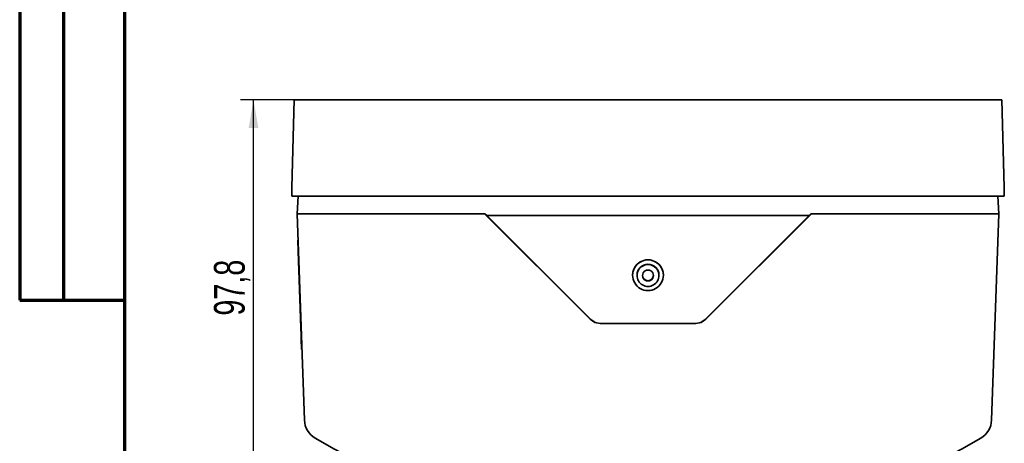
# Model space of a CAD drawing. Header units: millimetres. Extents: x 8 to 210, y -1 to 292.
# Tile 2 of 18: x 8 to 120, y 156 to 204. Entities that reach past the tile are written whole.
import ezdxf

# ---------------------------------------------------------------- set-up
doc = ezdxf.new("R2010")
doc.units = ezdxf.units.MM
doc.layers.add('ЦВЕТ_ОСНОВНОЙ_НАДПИСИ_И_РАМКИ', color=7, linetype='Continuous')
doc.layers.add('ЧЕРТЕЖ', color=7, linetype='Continuous', lineweight=25)
doc.styles.add('SLDTEXTSTYLE1', font='TXT', dxfattribs={"width": 0.7})
doc.dimstyles.new('SLDDIMSTYLE0', dxfattribs={"dimtxt": 3.5, "dimasz": 3.2, "dimexe": 0, "dimexo": 0.0625, "dimgap": 0.875, "dimtad": 2, "dimlfac": 2, "dimrnd": 1e-09, "dimzin": 12, "dimdsep": 46, "dimtxsty": 'SLDTEXTSTYLE1', "dimsah": 1, "dimcen": 0.09, "dimadec": 0, "dimazin": 3, "dimtfac": 1, "dimtofl": 0, "dimtmove": 0, "dimatfit": 3, "dimfxl": 0, "dimfrac": 2, "dimtolj": 1, "dimtzin": 12, "dimarcsym": 0})

# ---------------------------------------------------------------- blocks, each defined once
blk = doc.blocks.new('_D_6')
at = {"layer": 'ЧЕРТЕЖ'}
for p, q in [((41.5, 194.85), (33.16, 194.85)), ((34.66, 145.95), (34.66, 194.85)), ((79.64, 145.95), (33.16, 145.95))]:
    blk.add_line(p, q, dxfattribs=at)
for points in [[(34.66, 194.85), (34.11, 191.65), (35.21, 191.65)], [(34.66, 145.95), (35.21, 149.15), (34.11, 149.15)]]:
    blk.add_solid(points, dxfattribs=at)
at = {"layer": 'ЧЕРТЕЖ', "insert": (30.15, 170.24), "char_height": 3.5, "attachment_point": 1, "rotation": 90, "style": 'SLDTEXTSTYLE1'}
blk.add_mtext('97,8', dxfattribs=at)

msp = doc.modelspace()

# ---------------------------------------------------------------- linework, layer by layer
at = {"color": 7, "linetype": 'Continuous', "lineweight": 35}
for p, q in [((39.037, 184.8546), (39.2988, 194.8546)), ((39.2988, 194.8546), (41.4981, 194.8546)), ((117.7759, 194.8546), (41.4981, 194.8546)), ((117.7759, 194.8546), (119.9751, 194.8546)), ((119.9751, 194.8546), (120.237, 184.8546)), ((39.0108, 183.8546), (39.037, 184.8546)), ((120.2632, 183.8546), (120.237, 184.8546)), ((41.2362, 183.8546), (39.0108, 183.8546)), ((39.7418, 183.8546), (39.637, 181.8546)), ((118.0377, 183.8546), (41.2362, 183.8546)), ((120.2632, 183.8546), (118.0377, 183.8546)), ((119.637, 181.8546), (119.5322, 183.8546)), ((42.137, 181.8546), (39.637, 181.8546)), ((39.6405, 181.8546), (40.4621, 158.3286)), ((39.6405, 181.8546), (42.139, 181.8546)), ((61.0514, 181.8546), (42.137, 181.8546)), ((42.139, 181.8546), (61.0012, 181.8546)), ((61.0012, 181.8546), (73.0412, 169.8201)), ((61.0514, 181.8546), (61.251, 181.6547)), ((61.251, 181.6547), (73.112, 169.7974)), ((98.0229, 181.6547), (61.251, 181.6547)), ((86.1621, 169.7974), (98.0229, 181.6547)), ((86.2328, 169.8201), (98.2728, 181.8546)), ((98.0229, 181.6547), (98.2226, 181.8546)), ((98.2226, 181.8546), (117.137, 181.8546)), ((117.135, 181.8546), (119.6334, 181.8546)), ((119.637, 181.8546), (117.137, 181.8546)), ((118.8119, 158.3286), (119.6334, 181.8546)), ((39.6953, 178.8548), (39.7452, 178.8565)), ((39.7389, 177.6055), (39.6953, 178.8548)), ((40.0059, 169.9602), (39.7389, 177.6055)), ((77.887, 174.8572), (77.887, 174.8507)), ((78.387, 174.8507), (78.387, 174.8158)), ((80.887, 174.8158), (80.887, 174.8507)), ((81.387, 174.8507), (81.387, 174.8572)), ((39.9616, 171.209), (39.9623, 171.209)), ((40.0109, 169.9604), (40.0059, 169.9602)), ((40.0144, 169.8604), (40.0094, 169.8603)), ((40.0757, 167.9614), (40.0094, 169.8603)), ((40.0144, 169.8604), (40.0109, 169.9604)), ((74.1725, 169.3517), (85.1015, 169.3517)), ((85.1013, 169.3582), (74.1726, 169.3582)), ((40.0807, 167.9616), (40.0757, 167.9614)), ((40.0842, 167.8616), (40.0792, 167.8615)), ((40.0879, 167.6116), (40.0792, 167.8615)), ((40.0842, 167.8616), (40.0807, 167.9616)), ((40.1315, 166.3624), (40.0879, 167.6116)), ((40.1315, 166.3624), (40.1815, 166.3641))]:
    msp.add_line(p, q, dxfattribs=at)
at = {"color": 7, "linetype": 'Continuous', "lineweight": 35, "flags": 128}
for points in [[(74.1725, 169.3517), (73.5601, 169.4735), (73.0412, 169.8201)], [(73.112, 169.7974), (73.5968, 169.468), (74.1726, 169.3582)], [(85.1013, 169.3582), (85.6772, 169.468), (86.1621, 169.7974)], [(86.2328, 169.8201), (85.7136, 169.4734), (85.1015, 169.3517)]]:
    msp.add_lwpolyline(points, dxfattribs=at)
at = {"color": 7, "linetype": 'Continuous', "lineweight": 35}
for centre, radius, start, end in [((79.6366, 174.8568), 1.7496, 89.98691, 179.986904), ((79.6368, 174.8507), 1.7497, 89.993235, 270.006765), ((79.6374, 174.8568), 1.7496, 0.013096, 90.01309), ((79.6372, 174.8507), 1.7497, 269.993235, 90.006765), ((79.6369, 174.8506), 1.2499, 89.995637, 179.995636), ((79.6368, 174.8158), 1.2498, 89.992977, 270.007023), ((79.6369, 174.8158), 0.6249, 89.993395, 270.006605), ((79.6371, 174.8506), 1.2499, 0.004364, 90.004363), ((79.6371, 174.8158), 1.2498, 269.992977, 90.007023), ((79.6371, 174.8158), 0.6249, 269.993395, 90.006605), ((79.6369, 174.8508), 0.6249, 181.603469, 270.00649), ((79.6371, 174.8508), 0.6249, 269.995166, 358.397341), ((42.9606, 158.4159), 2.5, 182, 239.610094), ((116.3134, 158.4159), 2.5, 300.389906, 358), ((79.637, 220.9546), 75, 239.610094, 300.389906)]:
    msp.add_arc(centre, radius, start, end, dxfattribs=at)
at = {"layer": 'ЦВЕТ_ОСНОВНОЙ_НАДПИСИ_И_РАМКИ', "lineweight": 70}
for p, q in [((8, 292), (8, 172)), ((13, 292), (13, 172)), ((20, 5), (20, 292)), ((8, 172), (20, 172))]:
    msp.add_line(p, q, dxfattribs=at)
at = {"layer": 'ЦВЕТ_ОСНОВНОЙ_НАДПИСИ_И_РАМКИ', "lineweight": 25}
msp.add_line((20, 292), (20, 172), dxfattribs=at)

# ---------------------------------------------------------------- dimensions: what is measured, and where the dimension line sits
at = {"layer": 'ЧЕРТЕЖ'}
dim = msp.add_linear_dim(base=(34.6609, 194.8546), p1=(79.637, 145.9546), p2=(41.4981, 194.8546), angle=90, dimstyle='SLDDIMSTYLE0', dxfattribs=at)
dim.commit()
dim.dimension.update_dxf_attribs({"geometry": '_D_6', "text_midpoint": (34.6609, 174.5714), "dimtype": 160})

doc.saveas('drawing.dxf')
